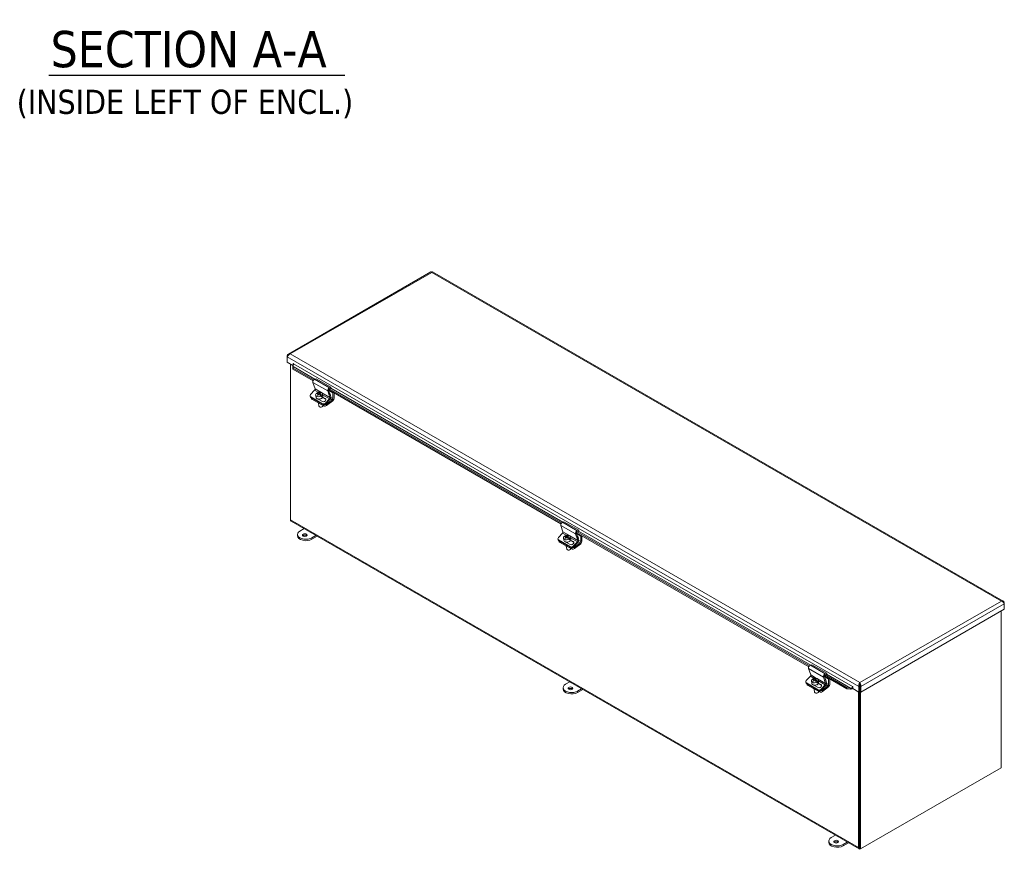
# Model space of a CAD drawing. Header units: inches. Extents: x 4 to 128, y 3 to 83.
# Tile 6 of 8: x 100 to 126, y 16 to 38. Entities that reach past the tile are written whole.
import ezdxf

# ---------------------------------------------------------------- set-up
doc = ezdxf.new("R2010")
doc.units = ezdxf.units.IN
doc.header["$LTSCALE"] = 8
doc.header["$MEASUREMENT"] = 0
for name, color, linetype, lineweight in [('Symbol (ANSI)', 7, 'Continuous', 5), ('Visible (ANSI)', 7, 'Continuous', 5), ('Visible Narrow (ANSI)', 7, 'Continuous', 5)]:
    doc.layers.add(name, color=color, linetype=linetype, lineweight=lineweight)
doc.styles.add('Text Style168', font='tahoma.ttf')
doc.styles.add('Text Style40', font='tahoma.ttf')

msp = doc.modelspace()

# ---------------------------------------------------------------- linework, layer by layer
at = {"layer": 'Symbol (ANSI)', "lineweight": 30}
msp.add_line((101.07778, 36.22412), (108.91337, 36.22412), dxfattribs=at)
at = {"layer": 'Visible (ANSI)'}
for p, q in [((111.18926, 31.01624), (107.41976, 28.83992)), ((126.34153, 22.29661), (111.23868, 31.01624)), ((107.40388, 28.79154), (107.39176, 28.79854)), ((107.39176, 28.79854), (107.39176, 28.76668)), ((107.39176, 28.62325), (107.39176, 28.76668)), ((107.54113, 28.53701), (107.39176, 28.62325)), ((107.47556, 24.45145), (107.47556, 28.57486)), ((107.54271, 28.50414), (107.53997, 28.48457)), ((107.54065, 28.44231), (107.53997, 28.48457)), ((107.54468, 28.47108), (107.54065, 28.44231)), ((107.54065, 28.44231), (108.07469, 28.13398)), ((107.544, 28.51335), (107.54271, 28.50414)), ((107.544, 28.51335), (107.54468, 28.47108)), ((107.54468, 28.47108), (108.08931, 28.15664)), ((107.54889, 28.54726), (107.54889, 28.58396)), ((108.15438, 28.18821), (108.11498, 28.17514)), ((108.15438, 28.18821), (108.54722, 27.96141)), ((108.06909, 28.08979), (108.12714, 27.917)), ((108.48731, 27.89575), (114.63507, 24.34634)), ((108.50306, 27.91776), (114.64969, 24.369)), ((108.50782, 27.94833), (108.54722, 27.96141)), ((108.54232, 27.93196), (108.50931, 27.921)), ((108.54722, 27.96141), (108.54232, 27.93196)), ((107.9965, 27.72051), (108.00571, 27.70077)), ((108.11605, 27.88249), (108.00756, 27.76668)), ((108.01069, 27.7054), (108.32496, 27.52396)), ((108.0199, 27.68567), (108.33417, 27.50422)), ((108.02409, 27.6703), (108.02169, 27.68463)), ((108.0402, 27.64927), (108.35447, 27.46782)), ((108.14292, 27.75668), (108.15315, 27.69558)), ((108.18449, 27.7966), (108.18102, 27.8173)), ((108.18528, 27.79615), (108.18449, 27.7966)), ((108.31952, 27.58277), (108.2067, 27.64791)), ((108.21004, 27.78617), (108.21355, 27.76522)), ((108.22287, 27.77445), (108.21084, 27.78139)), ((108.23939, 27.76766), (108.23325, 27.8043)), ((108.25245, 27.77442), (108.24163, 27.76597)), ((108.24896, 27.79523), (108.25561, 27.75554)), ((108.31102, 27.72355), (108.25561, 27.75554)), ((108.2614, 27.81904), (108.26392, 27.80403)), ((108.2878, 27.70543), (108.28434, 27.72612)), ((108.30567, 27.67223), (108.30922, 27.651)), ((108.30755, 27.74425), (108.31102, 27.72355)), ((108.32244, 27.78674), (108.33267, 27.72564)), ((108.40568, 27.64518), (108.32464, 27.69197)), ((108.33031, 27.70311), (108.39647, 27.66491)), ((108.4004, 27.53988), (108.50888, 27.65568)), ((108.52127, 27.63934), (108.40961, 27.52014)), ((108.42671, 27.50957), (108.58146, 27.63042)), ((108.51998, 27.6902), (108.46193, 27.86298)), ((108.48636, 27.87833), (108.54346, 27.70837)), ((108.48815, 27.87302), (108.59782, 27.8097)), ((108.59782, 27.8097), (108.61709, 27.82082)), ((108.59782, 27.66238), (108.59782, 27.8097)), ((108.63082, 27.81289), (108.63082, 27.66864)), ((108.21461, 27.54327), (108.22768, 27.46518)), ((108.26912, 27.43663), (108.26408, 27.43738)), ((108.30739, 27.44304), (108.31192, 27.44539)), ((108.59809, 27.60472), (108.43244, 27.47535)), ((122.52943, 15.73487), (107.491, 24.41732)), ((114.62947, 24.30215), (114.68752, 24.12937)), ((114.71476, 24.40058), (114.67536, 24.3875)), ((114.71476, 24.40058), (115.1076, 24.17377)), ((107.6622, 24.02605), (107.6622, 24.06379)), ((107.72729, 24.15452), (107.83674, 24.21771)), ((108.15101, 24.03626), (108.04156, 23.97307)), ((108.04156, 23.93533), (108.18369, 24.01739)), ((114.67643, 24.09485), (114.56794, 23.97905)), ((114.74487, 24.00897), (114.7414, 24.02966)), ((114.74566, 24.00851), (114.74487, 24.00897)), ((114.77042, 23.99853), (114.77392, 23.97758)), ((114.78325, 23.98681), (114.77122, 23.99375)), ((114.79976, 23.98002), (114.79363, 24.01666)), ((114.81283, 23.98678), (114.80201, 23.97833)), ((114.80934, 24.00759), (114.81599, 23.96791)), ((114.82178, 24.0314), (114.8243, 24.0164)), ((114.88282, 23.9991), (114.89305, 23.938)), ((115.08036, 23.90256), (115.02231, 24.07534)), ((115.04674, 24.09069), (115.10384, 23.92073)), ((115.04769, 24.10811), (121.19545, 20.5587)), ((115.04853, 24.08538), (115.1582, 24.02206)), ((115.06344, 24.13012), (121.21007, 20.58137)), ((115.0682, 24.16069), (115.1076, 24.17377)), ((115.1027, 24.14432), (115.06969, 24.13336)), ((115.1076, 24.17377), (115.1027, 24.14432)), ((115.1582, 24.02206), (115.17746, 24.03319)), ((115.1582, 23.87474), (115.1582, 24.02206)), ((115.1912, 24.02526), (115.1912, 23.88101)), ((114.55688, 23.93287), (114.56609, 23.91314)), ((114.57107, 23.91776), (114.88534, 23.73632)), ((114.58028, 23.89803), (114.89455, 23.71659)), ((114.58447, 23.88267), (114.58207, 23.89699)), ((114.60058, 23.86163), (114.91485, 23.68018)), ((114.7033, 23.96904), (114.71353, 23.90794)), ((114.8799, 23.79513), (114.76708, 23.86027)), ((114.77499, 23.75563), (114.78806, 23.67754)), ((114.8714, 23.93592), (114.81599, 23.96791)), ((114.84818, 23.91779), (114.84472, 23.93848)), ((114.86605, 23.8846), (114.8696, 23.86336)), ((114.86793, 23.95661), (114.8714, 23.93592)), ((114.96606, 23.85754), (114.88502, 23.90433)), ((114.89069, 23.91548), (114.95685, 23.87728)), ((114.96078, 23.75224), (115.06926, 23.86805)), ((115.08165, 23.85171), (114.96999, 23.73251)), ((114.98709, 23.72193), (115.14184, 23.84278)), ((115.15847, 23.81709), (114.99282, 23.68772)), ((114.8295, 23.64899), (114.82446, 23.64974)), ((114.86777, 23.6554), (114.8723, 23.65775)), ((126.35741, 22.24823), (126.36954, 22.25522)), ((126.36954, 22.22337), (126.36954, 22.25522)), ((126.36954, 22.22337), (126.36954, 22.07994)), ((126.36954, 22.07994), (122.57491, 19.88911)), ((126.28523, 17.88545), (126.28523, 22.03126)), ((121.27514, 20.61294), (121.23574, 20.59986)), ((121.27514, 20.61294), (121.66798, 20.38613)), ((121.18985, 20.51451), (121.2479, 20.34173)), ((121.62382, 20.34249), (122.2096, 20.00429)), ((121.62858, 20.37306), (121.66798, 20.38613)), ((121.66308, 20.35668), (121.63007, 20.34573)), ((121.66798, 20.38613), (121.66308, 20.35668)), ((114.75907, 20.09471), (114.86852, 20.1579)), ((121.11726, 20.14524), (121.12647, 20.1255)), ((121.23681, 20.30721), (121.12832, 20.19141)), ((121.13145, 20.13013), (121.44572, 19.94868)), ((121.14066, 20.11039), (121.45493, 19.92895)), ((121.14485, 20.09503), (121.14245, 20.10935)), ((121.16096, 20.07399), (121.47523, 19.89255)), ((121.26368, 20.1814), (121.27391, 20.1203)), ((121.30525, 20.22133), (121.30178, 20.24202)), ((121.30604, 20.22087), (121.30525, 20.22133)), ((121.44028, 20.0075), (121.32746, 20.07263)), ((121.3308, 20.2109), (121.3343, 20.18995)), ((121.34363, 20.19917), (121.3316, 20.20612)), ((121.36014, 20.19239), (121.35401, 20.22902)), ((121.37321, 20.19914), (121.36239, 20.1907)), ((121.36972, 20.21995), (121.37637, 20.18027)), ((121.43178, 20.14828), (121.37637, 20.18027)), ((121.38216, 20.24377), (121.38468, 20.22876)), ((121.40856, 20.13015), (121.4051, 20.15084)), ((121.42643, 20.09696), (121.42998, 20.07573)), ((121.42831, 20.16897), (121.43178, 20.14828)), ((121.4432, 20.21147), (121.45343, 20.15037)), ((121.52644, 20.0699), (121.4454, 20.11669)), ((121.45107, 20.12784), (121.51723, 20.08964)), ((121.52116, 19.96461), (121.62964, 20.08041)), ((121.64074, 20.11492), (121.58269, 20.28771)), ((121.60712, 20.30305), (121.66422, 20.1331)), ((121.60807, 20.32047), (122.20556, 19.97551)), ((121.60891, 20.29774), (121.71858, 20.23442)), ((121.71858, 20.23442), (121.73784, 20.24555)), ((121.71858, 20.08711), (121.71858, 20.23442)), ((121.75158, 20.23762), (121.75158, 20.09337)), ((122.54732, 20.11151), (122.54732, 20.13836)), ((114.69399, 19.96625), (114.69399, 20.00399)), ((115.18279, 19.97646), (115.07334, 19.91327)), ((115.07334, 19.87553), (115.21548, 19.95759)), ((121.33537, 19.96799), (121.34844, 19.8899)), ((121.38988, 19.86135), (121.38484, 19.8621)), ((121.42815, 19.86776), (121.43268, 19.87012)), ((121.64203, 20.06407), (121.53037, 19.94487)), ((121.54747, 19.9343), (121.70222, 20.05515)), ((121.71885, 20.02945), (121.5532, 19.90008)), ((122.20556, 19.97551), (122.2096, 20.00429)), ((122.29429, 19.96616), (122.20556, 19.97551)), ((122.2096, 20.00429), (122.29833, 19.99493)), ((122.29429, 19.96616), (122.29704, 19.98573)), ((122.29704, 19.98573), (122.29833, 19.99493)), ((122.3338, 19.99418), (122.34208, 19.97387)), ((122.3626, 20.03126), (122.3626, 19.97983)), ((122.51973, 19.88911), (122.3626, 19.97983)), ((122.51399, 19.89242), (122.51399, 15.769)), ((122.54299, 20.04597), (122.51973, 20.03254)), ((122.51973, 20.03254), (122.51973, 19.88911)), ((122.54299, 19.90253), (122.51973, 19.88911)), ((122.53725, 19.89922), (122.53725, 15.78243)), ((122.53725, 19.89922), (122.53725, 15.74841)), ((122.55516, 20.05969), (122.54118, 20.05162)), ((122.55166, 20.04103), (122.54295, 20.04606)), ((122.54299, 20.04597), (122.54299, 19.90253)), ((122.55166, 20.04597), (122.55166, 19.90253)), ((122.55166, 20.04597), (122.57491, 20.03254)), ((122.55166, 19.90253), (122.57491, 19.88911)), ((122.56051, 19.89743), (122.56051, 15.73498)), ((122.57491, 19.88911), (122.57491, 20.03254)), ((122.56051, 15.73498), (126.28523, 17.88545)), ((121.72577, 15.90645), (121.72577, 15.94419)), ((121.79086, 16.03491), (121.90031, 16.0981)), ((122.21458, 15.91666), (122.10513, 15.85347)), ((122.10513, 15.81573), (122.24726, 15.89779)), ((122.56051, 15.73498), (122.53725, 15.74841))]:
    msp.add_line(p, q, dxfattribs=at)
for centre, major_axis, ratio, start_param, end_param in [((107.52925, 28.56128), (0.02083, 0.03608), 0.57735027, 4.29088176, 5.49778714), ((107.5538, 28.58112), (-0.00347, 0.00601), 0.57735027, 3.92699082, 7.06858347), ((108.10675, 28.12566), (-0.028, -0.0485), 0.57735027, 3.71755131, 5.81194641), ((108.10831, 27.89907), (-0.014, -0.02425), 0.57735027, 1.18682389, 2.67035376), ((108.49959, 27.89885), (0.028, 0.0485), 0.57735027, 0.57595865, 2.67035376), ((108.50519, 27.89626), (-0.014, -0.02425), 0.57735027, 3.71755131, 5.81194641), ((108.04685, 27.744), (-0.05034, -0.02349), 0.75704245, 5.19957089, 6.77036722), ((108.05606, 27.72427), (-0.05034, -0.02349), 0.75704245, 0, 0.48718191), ((108.07889, 27.67948), (-0.05479, -0.00918), 0.66883484, 0, 0.68150862), ((108.23268, 27.77171), (-0.08976, -0.01503), 0.66883484, 5.57806785, 8.35132), ((108.24291, 27.71061), (0.08976, 0.01503), 0.66883484, 3.14159265, 6.28318531), ((108.23817, 27.66058), (-0.10185, 0.13042), 0.4683232, 5.49170467, 5.99576696), ((108.23268, 27.77171), (0.08976, 0.01503), 0.66883484, 5.57806785, 8.35132), ((108.26138, 27.67871), (-0.10185, 0.13042), 0.4683232, 5.49170467, 5.99576696), ((108.24192, 27.67418), (0.08297, 0.14371), 0.57735027, 1.06053892, 1.30131766), ((108.21109, 27.63943), (-0.09648, 0.12355), 0.4683232, 5.35356659, 5.49544719), ((108.23615, 27.75102), (0.08976, 0.01503), 0.66883484, 2.06813469, 2.07194374), ((108.25763, 27.66511), (-0.08297, -0.14371), 0.57735027, 4.20213157, 4.44291032), ((108.24517, 27.68898), (-0.05357, -0.025), 0.75704245, 0.31328081, 0.48718191), ((108.23817, 27.66058), (-0.10185, 0.13042), 0.4683232, 4.85324682, 5.35730911), ((108.24192, 27.67418), (0.08297, 0.14371), 0.57735027, 0.61854451, 0.85932326), ((108.25763, 27.66511), (-0.08297, -0.14371), 0.57735027, 3.76013717, 4.00091591), ((108.26138, 27.67871), (0.10185, -0.13042), 0.4683232, 1.71165417, 2.21571646), ((108.28846, 27.69986), (0.09648, -0.12355), 0.4683232, 2.21197394, 2.35385454), ((108.23615, 27.75102), (-0.08976, -0.01503), 0.66883484, 2.06813469, 2.4364752), ((108.35799, 27.62384), (0.05357, 0.025), 0.75704245, 3.62877456, 6.77036722), ((108.3672, 27.60411), (0.05357, 0.025), 0.75704245, 0.24580916, 0.48718191), ((108.50115, 27.67226), (0.014, 0.02425), 0.57735027, 4.32841654, 5.81194641), ((108.51925, 27.76434), (0.01222, -0.02117), 0.57735027, 0.02058488, 2.44737199), ((108.5058, 27.6725), (-0.028, -0.0485), 0.57735027, 1.18682389, 2.67035376), ((108.57802, 27.65095), (0.014, 0.02425), 0.57735027, 4.10152374, 5.49778714), ((108.59122, 27.64578), (-0.028, -0.0485), 0.57735027, 0.95993109, 2.35619449), ((108.2636, 27.58708), (-0.07539, -0.01263), 0.66883484, 0.28850041, 1.07451682), ((108.28248, 27.47435), (0.05479, 0.00918), 0.66883484, 3.14159265, 6.12361564), ((108.28384, 27.46621), (0.04383, 0.00734), 0.66883484, 4.26063726, 5.1641407), ((108.36112, 27.56256), (-0.05034, -0.02349), 0.75704245, 0.48718191, 2.05797824), ((108.37033, 27.54282), (0.05034, 0.02349), 0.75704245, 3.62877456, 5.19957089), ((108.39316, 27.49803), (0.05479, 0.00918), 0.66883484, 3.82310127, 5.3938976), ((108.38743, 27.53225), (-0.05479, -0.00918), 0.66883484, 0.88531645, 2.25230494), ((107.52828, 24.48189), (-0.03728, -0.06457), 0.57735027, 5.49778714, 6.28318531), ((114.66713, 24.33802), (-0.028, -0.0485), 0.57735027, 3.71755131, 5.81194641), ((107.88443, 24.06379), (-0.22222, 0), 0.57735027, 5.49778714, 8.6393798), ((107.88443, 24.02605), (-0.22222, 0), 0.57735027, 0, 2.35619449), ((107.85496, 24.00904), (-0.0625, 0), 0.57735027, 3.69189475, 5.73288321), ((114.60723, 23.95637), (-0.05034, -0.02349), 0.75704245, 5.19957089, 6.77036722), ((114.66869, 24.11143), (-0.014, -0.02425), 0.57735027, 1.18682389, 2.67035376), ((114.79306, 23.98407), (-0.08976, -0.01503), 0.66883484, 5.57806785, 8.35132), ((114.79855, 23.87295), (-0.10185, 0.13042), 0.4683232, 5.49170467, 5.99576696), ((114.79306, 23.98407), (0.08976, 0.01503), 0.66883484, 5.57806785, 8.35132), ((114.82176, 23.89107), (-0.10185, 0.13042), 0.4683232, 5.49170467, 5.99576696), ((114.8023, 23.88655), (0.08297, 0.14371), 0.57735027, 1.06053892, 1.30131766), ((114.79653, 23.96338), (0.08976, 0.01503), 0.66883484, 2.06813469, 2.07194374), ((114.81801, 23.87747), (-0.08297, -0.14371), 0.57735027, 4.20213157, 4.44291032), ((114.79855, 23.87295), (-0.10185, 0.13042), 0.4683232, 4.85324682, 5.35730911), ((114.8023, 23.88655), (0.08297, 0.14371), 0.57735027, 0.61854451, 0.85932326), ((114.81801, 23.87747), (-0.08297, -0.14371), 0.57735027, 3.76013717, 4.00091591), ((114.82176, 23.89107), (0.10185, -0.13042), 0.4683232, 1.71165417, 2.21571646), ((114.84884, 23.91222), (0.09648, -0.12355), 0.4683232, 2.21197394, 2.35385454), ((115.05997, 24.11122), (0.028, 0.0485), 0.57735027, 0.57595865, 2.67035376), ((115.06557, 24.10862), (-0.014, -0.02425), 0.57735027, 3.71755131, 5.81194641), ((115.07963, 23.9767), (0.01222, -0.02117), 0.57735027, 0.02058488, 2.44737199), ((114.61644, 23.93663), (-0.05034, -0.02349), 0.75704245, 0, 0.48718191), ((114.63927, 23.89184), (-0.05479, -0.00918), 0.66883484, 0, 0.68150862), ((114.80329, 23.92297), (0.08976, 0.01503), 0.66883484, 3.14159265, 6.28318531), ((114.77146, 23.8518), (-0.09648, 0.12355), 0.4683232, 5.35356659, 5.49544719), ((114.82398, 23.79944), (-0.07539, -0.01263), 0.66883484, 0.28850041, 1.07451682), ((114.80555, 23.90134), (-0.05357, -0.025), 0.75704245, 0.31328081, 0.48718191), ((114.79653, 23.96338), (-0.08976, -0.01503), 0.66883484, 2.06813469, 2.4364752), ((114.91837, 23.8362), (0.05357, 0.025), 0.75704245, 3.62877456, 6.77036722), ((114.9215, 23.77492), (-0.05034, -0.02349), 0.75704245, 0.48718191, 2.05797824), ((114.93071, 23.75519), (0.05034, 0.02349), 0.75704245, 3.62877456, 5.19957089), ((114.94781, 23.74461), (-0.05479, -0.00918), 0.66883484, 0.88531645, 2.25230494), ((114.92758, 23.81647), (0.05357, 0.025), 0.75704245, 0.24580916, 0.48718191), ((115.06153, 23.88462), (0.014, 0.02425), 0.57735027, 4.32841654, 5.81194641), ((115.06618, 23.88486), (-0.028, -0.0485), 0.57735027, 1.18682389, 2.67035376), ((115.1384, 23.86331), (0.014, 0.02425), 0.57735027, 4.10152374, 5.49778714), ((115.1516, 23.85815), (-0.028, -0.0485), 0.57735027, 0.95993109, 2.35619449), ((114.84286, 23.68672), (0.05479, 0.00918), 0.66883484, 3.14159265, 6.12361564), ((114.84422, 23.67857), (0.04383, 0.00734), 0.66883484, 4.26063726, 5.1641407), ((114.95354, 23.7104), (0.05479, 0.00918), 0.66883484, 3.82310127, 5.3938976), ((121.22751, 20.55038), (-0.028, -0.0485), 0.57735027, 3.71755131, 5.81194641), ((121.22907, 20.32379), (-0.014, -0.02425), 0.57735027, 1.18682389, 2.67035376), ((121.62035, 20.32358), (0.028, 0.0485), 0.57735027, 0.57595865, 2.67035376), ((121.62595, 20.32099), (-0.014, -0.02425), 0.57735027, 3.71755131, 5.81194641), ((114.91621, 20.00399), (-0.22222, 0), 0.57735027, 5.49778714, 8.6393798), ((121.16761, 20.16873), (-0.05034, -0.02349), 0.75704245, 5.19957089, 6.77036722), ((121.17682, 20.14899), (-0.05034, -0.02349), 0.75704245, 0, 0.48718191), ((121.19965, 20.1042), (-0.05479, -0.00918), 0.66883484, 0, 0.68150862), ((121.35344, 20.19643), (-0.08976, -0.01503), 0.66883484, 5.57806785, 8.35132), ((121.36367, 20.13533), (0.08976, 0.01503), 0.66883484, 3.14159265, 6.28318531), ((121.35893, 20.08531), (-0.10185, 0.13042), 0.4683232, 5.49170467, 5.99576696), ((121.35344, 20.19643), (0.08976, 0.01503), 0.66883484, 5.57806785, 8.35132), ((121.38214, 20.10344), (-0.10185, 0.13042), 0.4683232, 5.49170467, 5.99576696), ((121.36267, 20.09891), (0.08297, 0.14371), 0.57735027, 1.06053892, 1.30131766), ((121.33184, 20.06416), (-0.09648, 0.12355), 0.4683232, 5.35356659, 5.49544719), ((121.3569, 20.17574), (0.08976, 0.01503), 0.66883484, 2.06813469, 2.07194374), ((121.37839, 20.08984), (-0.08297, -0.14371), 0.57735027, 4.20213157, 4.44291032), ((121.36593, 20.11371), (-0.05357, -0.025), 0.75704245, 0.31328081, 0.48718191), ((121.35893, 20.08531), (-0.10185, 0.13042), 0.4683232, 4.85324682, 5.35730911), ((121.36267, 20.09891), (0.08297, 0.14371), 0.57735027, 0.61854451, 0.85932326), ((121.37839, 20.08984), (-0.08297, -0.14371), 0.57735027, 3.76013717, 4.00091591), ((121.38214, 20.10344), (0.10185, -0.13042), 0.4683232, 1.71165417, 2.21571646), ((121.40922, 20.12458), (0.09648, -0.12355), 0.4683232, 2.21197394, 2.35385454), ((121.3569, 20.17574), (-0.08976, -0.01503), 0.66883484, 2.06813469, 2.4364752), ((121.47875, 20.04857), (0.05357, 0.025), 0.75704245, 3.62877456, 6.77036722), ((121.48796, 20.02883), (0.05357, 0.025), 0.75704245, 0.24580916, 0.48718191), ((121.62191, 20.09699), (0.014, 0.02425), 0.57735027, 4.32841654, 5.81194641), ((121.64001, 20.18906), (0.01222, -0.02117), 0.57735027, 0.02058488, 2.44737199), ((121.62656, 20.09723), (-0.028, -0.0485), 0.57735027, 1.18682389, 2.67035376), ((121.69878, 20.07568), (0.014, 0.02425), 0.57735027, 4.10152374, 5.49778714), ((121.71198, 20.07051), (-0.028, -0.0485), 0.57735027, 0.95993109, 2.35619449), ((114.91621, 19.96625), (-0.22222, 0), 0.57735027, 0, 2.35619449), ((114.88675, 19.94924), (-0.0625, 0), 0.57735027, 3.69189475, 5.73288321), ((121.38436, 20.01181), (-0.07539, -0.01263), 0.66883484, 0.28850041, 1.07451682), ((121.40324, 19.89908), (0.05479, 0.00918), 0.66883484, 3.14159265, 6.12361564), ((121.4046, 19.89093), (0.04383, 0.00734), 0.66883484, 4.26063726, 5.1641407), ((121.48188, 19.98729), (-0.05034, -0.02349), 0.75704245, 0.48718191, 2.05797824), ((121.49109, 19.96755), (0.05034, 0.02349), 0.75704245, 3.62877456, 5.19957089), ((121.51391, 19.92276), (0.05479, 0.00918), 0.66883484, 3.82310127, 5.3938976), ((121.50818, 19.95698), (-0.05479, -0.00918), 0.66883484, 0.88531645, 2.25230494), ((122.32331, 20.01992), (0.02083, 0.03608), 0.57735027, 4.29088176, 5.49778714), ((122.32331, 20.01992), (0.03728, 0.06457), 0.57735027, 4.29088176, 4.76776027), ((122.35769, 20.0341), (-0.00347, 0.00601), 0.57735027, 3.92699082, 7.06858347), ((121.94799, 15.94419), (-0.22222, 0), 0.57735027, 5.49778714, 8.6393798), ((121.94799, 15.90645), (-0.22222, 0), 0.57735027, 0, 2.35619449), ((121.91853, 15.88944), (-0.0625, 0), 0.57735027, 3.69189475, 5.73288321), ((122.56671, 15.79944), (-0.03728, -0.06457), 0.57735027, 5.49778714, 6.94258883)]:
    msp.add_ellipse(centre, major_axis=major_axis, ratio=ratio, start_param=start_param, end_param=end_param, dxfattribs=at)
for centre in [(107.85496, 24.04678), (114.88675, 19.98698), (121.91853, 15.92718)]:
    msp.add_ellipse(centre, major_axis=(0.0625, 0), ratio=0.57735027, dxfattribs=at)
for points, knots in [([(111.1893, 31.01619), (111.19062, 31.01699), (111.19217, 31.0174), (111.19391, 31.01739), (111.1994, 31.01734), (111.20667, 31.01318), (111.21397, 31.00529)], [0.785398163, 0.785398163, 0.785398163, 0.785398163, 0.974601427, 0.974601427, 0.974601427, 1.570796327, 1.570796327, 1.570796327, 1.570796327]), ([(107.46961, 28.84348), (107.44728, 28.85037), (107.4252, 28.84679), (107.41039, 28.83297), (107.40133, 28.82452), (107.39494, 28.81247), (107.39176, 28.79854)], [0, 0, 0, 0, 0.97460143, 0.97460143, 0.97460143, 1.57079633, 1.57079633, 1.57079633, 1.57079633]), ([(107.39176, 28.76668), (107.39695, 28.78346), (107.4111, 28.80511), (107.43047, 28.8214), (107.44231, 28.83136), (107.45595, 28.83927), (107.46961, 28.84348)], [0, 0, 0, 0, 0.97460143, 0.97460143, 0.97460143, 1.57079633, 1.57079633, 1.57079633, 1.57079633]), ([(107.5417, 28.4969), (107.54239, 28.50181), (107.54278, 28.50734), (107.54256, 28.51765), (107.54212, 28.52245), (107.54127, 28.52718)], [0, 0, 0, 0, 0.102614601, 0.102614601, 0.185335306, 0.185335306, 0.185335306, 0.185335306]), ([(126.36954, 22.25522), (126.36434, 22.278), (126.3502, 22.29533), (126.33083, 22.30125), (126.31898, 22.30487), (126.30534, 22.30438), (126.29169, 22.30017)], [0, 0, 0, 0, 0.97460143, 0.97460143, 0.97460143, 1.57079633, 1.57079633, 1.57079633, 1.57079633]), ([(126.29169, 22.30017), (126.31401, 22.29328), (126.33609, 22.27621), (126.3509, 22.25729), (126.35997, 22.24572), (126.36636, 22.23363), (126.36954, 22.22337)], [0, 0, 0, 0, 0.97460143, 0.97460143, 0.97460143, 1.57079633, 1.57079633, 1.57079633, 1.57079633]), ([(122.54732, 20.13836), (122.53539, 20.12547), (122.52371, 20.10239), (122.51929, 20.07748), (122.51659, 20.06224), (122.51655, 20.04647), (122.51973, 20.03254)], [0, 0, 0, 0, 0.97460143, 0.97460143, 0.97460143, 1.57079633, 1.57079633, 1.57079633, 1.57079633]), ([(122.54732, 20.11151), (122.54226, 20.10164), (122.53748, 20.08407), (122.53874, 20.06631), (122.53924, 20.05932), (122.54062, 20.05236), (122.54299, 20.04597)], [0, 0, 0, 0, 1.12719708, 1.12719708, 1.12719708, 1.57079633, 1.57079633, 1.57079633, 1.57079633]), ([(122.57491, 20.03254), (122.58011, 20.05532), (122.57636, 20.08297), (122.56739, 20.10526), (122.5619, 20.11889), (122.55462, 20.13047), (122.54732, 20.13836)], [0, 0, 0, 0, 0.97460143, 0.97460143, 0.97460143, 1.57079633, 1.57079633, 1.57079633, 1.57079633]), ([(122.54732, 20.11151), (122.55238, 20.10164), (122.55716, 20.08407), (122.5559, 20.06631), (122.5554, 20.05932), (122.55402, 20.05236), (122.55166, 20.04597)], [0, 0, 0, 0, 1.12719708, 1.12719708, 1.12719708, 1.57079633, 1.57079633, 1.57079633, 1.57079633])]:
    msp.add_open_spline(points, degree=3, knots=knots, dxfattribs=at)
for points in [[(111.21397, 31.00529), (111.22358, 31.01568), (111.23304, 31.01927), (111.23866, 31.01618)], [(107.53974, 28.53554), (107.54142, 28.52669), (107.54259, 28.51912), (107.544, 28.51335)], [(122.34208, 19.97387), (122.32661, 19.9687), (122.31023, 19.96582), (122.29429, 19.96616)], [(122.29833, 19.99493), (122.31016, 19.99306), (122.32224, 19.99298), (122.3338, 19.99418)], [(122.55568, 20.06376), (122.55311, 20.06365), (122.55054, 20.0636), (122.54797, 20.06359)]]:
    msp.add_open_spline(points, degree=3, dxfattribs=at)
at = {"layer": 'Visible Narrow (ANSI)'}
for p, q in [((111.21397, 31.00529), (107.46961, 28.84348)), ((126.29169, 22.30017), (111.21397, 31.00529)), ((122.51973, 20.03254), (107.39176, 28.76668)), ((107.46961, 28.84348), (122.54732, 20.13836)), ((108.12439, 28.17826), (107.544, 28.51335)), ((107.54889, 28.58396), (107.5538, 28.58679)), ((107.55871, 28.57829), (122.35278, 20.03693)), ((108.11498, 28.17514), (108.50782, 27.94833)), ((108.06909, 28.08979), (108.46193, 27.86298)), ((108.12714, 27.917), (108.28198, 27.82761)), ((114.68477, 24.39062), (108.54308, 27.93653)), ((108.0199, 27.68567), (108.01069, 27.7054)), ((108.0402, 27.64927), (108.03562, 27.67659)), ((108.11605, 27.88249), (108.2091, 27.82876)), ((108.3076, 27.81282), (108.51998, 27.6902)), ((108.32678, 27.76082), (108.50888, 27.65568)), ((108.39647, 27.66491), (108.40568, 27.64518)), ((108.53449, 27.65754), (108.58146, 27.63042)), ((108.54533, 27.69268), (108.59782, 27.66238)), ((108.32496, 27.52396), (108.33417, 27.50422)), ((108.34927, 27.49888), (108.35447, 27.46782)), ((108.40961, 27.52014), (108.4004, 27.53988)), ((108.43244, 27.47535), (108.42671, 27.50957)), ((107.47556, 24.45145), (122.51399, 15.769)), ((114.62947, 24.30215), (115.02231, 24.07534)), ((114.67536, 24.3875), (115.0682, 24.16069)), ((114.67643, 24.09485), (114.76948, 24.04112)), ((114.68752, 24.12937), (114.84236, 24.03997)), ((114.86798, 24.02518), (115.08036, 23.90256)), ((121.24515, 20.60299), (115.10346, 24.14889)), ((108.04156, 23.93533), (108.04156, 23.97307)), ((114.58028, 23.89803), (114.57107, 23.91776)), ((114.60058, 23.86163), (114.596, 23.88895)), ((114.88534, 23.73632), (114.89455, 23.71659)), ((114.88716, 23.97318), (115.06926, 23.86805)), ((114.95685, 23.87728), (114.96606, 23.85754)), ((114.96999, 23.73251), (114.96078, 23.75224)), ((114.99282, 23.68772), (114.98709, 23.72193)), ((115.09487, 23.8699), (115.14184, 23.84278)), ((115.10571, 23.90505), (115.1582, 23.87474)), ((114.90965, 23.71124), (114.91485, 23.68018)), ((122.54732, 20.13836), (126.29169, 22.30017)), ((126.36954, 22.22337), (122.57491, 20.03254)), ((121.23574, 20.59986), (121.62858, 20.37306)), ((121.18985, 20.51451), (121.58269, 20.28771)), ((121.2479, 20.34173), (121.40274, 20.25233)), ((122.29833, 19.99493), (121.66384, 20.36126)), ((121.14066, 20.11039), (121.13145, 20.13013)), ((121.16096, 20.07399), (121.15638, 20.10131)), ((121.23681, 20.30721), (121.32986, 20.25349)), ((121.42836, 20.23754), (121.64074, 20.11492)), ((121.44754, 20.18555), (121.62964, 20.08041)), ((121.51723, 20.08964), (121.52644, 20.0699)), ((121.65525, 20.08227), (121.70222, 20.05515)), ((121.66609, 20.11741), (121.71858, 20.08711)), ((115.07334, 19.87553), (115.07334, 19.91327)), ((121.44572, 19.94868), (121.45493, 19.92895)), ((121.47003, 19.92361), (121.47523, 19.89255)), ((121.53037, 19.94487), (121.52116, 19.96461)), ((121.5532, 19.90008), (121.54747, 19.9343)), ((122.35278, 20.03693), (122.35769, 20.03977)), ((122.10513, 15.81573), (122.10513, 15.85347)), ((122.51399, 15.769), (122.53725, 15.78243))]:
    msp.add_line(p, q, dxfattribs=at)
for centre, major_axis, start_param, end_param in [((108.52711, 27.76887), (-0.00711, 0.01232), 5.94487013, 6.40361743), ((108.52711, 27.76887), (0.00711, -0.01232), 5.4891174, 6.62150048), ((108.51988, 27.7647), (0.01222, -0.02117), 6.25242935, 6.2574695), ((115.08749, 23.98124), (-0.00711, 0.01232), 5.94487013, 6.40361743), ((115.08749, 23.98124), (0.00711, -0.01232), 5.4891174, 6.62150048), ((115.08026, 23.97706), (0.01222, -0.02117), 6.25242935, 6.2574695), ((121.64787, 20.1936), (-0.00711, 0.01232), 5.94487013, 6.40361743), ((121.64787, 20.1936), (0.00711, -0.01232), 5.4891174, 6.62150048), ((121.64064, 20.18943), (0.01222, -0.02117), 6.25242935, 6.2574695), ((122.54732, 20.15791), (-0.14772, 0), 1.51122937, 1.63036329)]:
    msp.add_ellipse(centre, major_axis=major_axis, ratio=0.57735027, start_param=start_param, end_param=end_param, dxfattribs=at)

# ---------------------------------------------------------------- texts
at = {"layer": 'Symbol (ANSI)', "attachment_point": 7}
for s, insert, char_height, style in [('SECTION A-A', (101.12693, 36.41989), 0.96, 'Text Style168'), ('(INSIDE LEFT OF ENCL.)', (100.22895, 35.08603), 0.64, 'Text Style40')]:
    msp.add_mtext(s, dxfattribs=dict(at, insert=insert, char_height=char_height, style=style))

doc.saveas('drawing.dxf')
